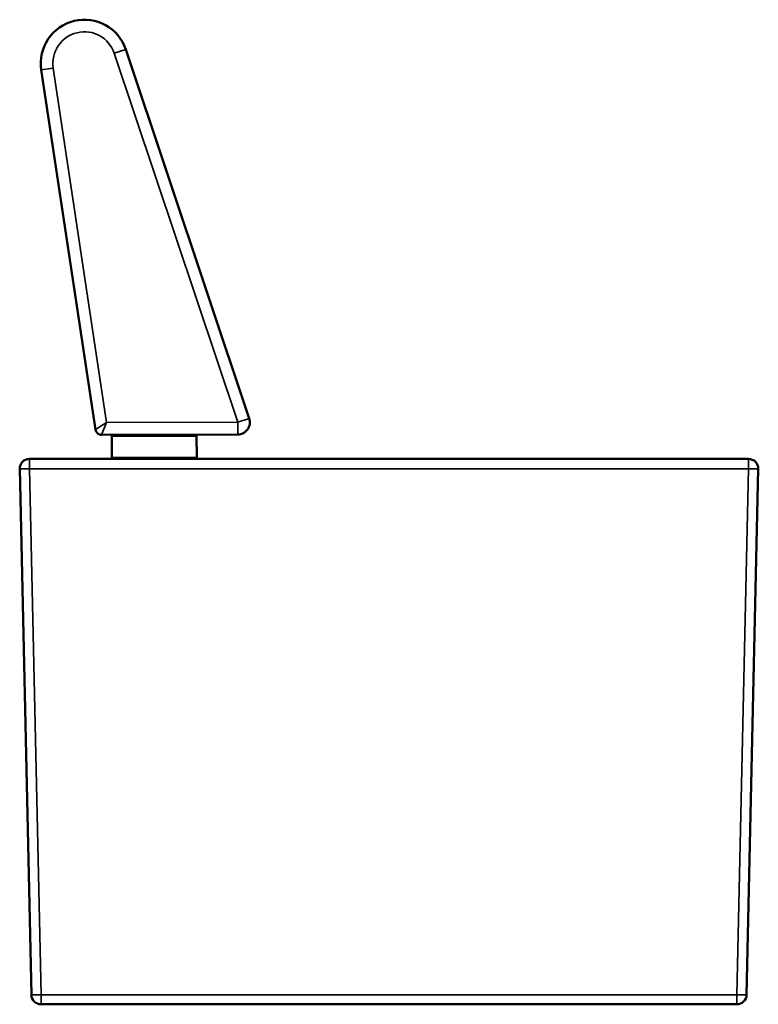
# Model space of a CAD drawing. Header units: millimetres. Extents: x 1253 to 6290, y 2267 to 4241.
# Tile 1 of 14: x 1253 to 1862, y 2267 to 3079. Entities that reach past the tile are written whole.
import ezdxf

# ---------------------------------------------------------------- set-up
doc = ezdxf.new("R2010")
doc.units = ezdxf.units.MM
doc.layers.add('Visibile (ISO)', color=7, linetype='Continuous', lineweight=50)
doc.layers.add('Visibile sottile (ISO)', color=7, linetype='Continuous', lineweight=35)

msp = doc.modelspace()

# ---------------------------------------------------------------- linework, layer by layer
at = {"layer": 'Visibile (ISO)'}
for p, q in [((1340.29, 3054.65), (1442.17, 2750.17)), ((1270.55, 3037.87), (1315.21, 2741.01)), ((1432.71, 2737), (1320.17, 2736.75)), ((1329.75, 2736.77), (1328.76, 2735.77)), ((1398.76, 2735.92), (1328.76, 2735.77)), ((1328.76, 2735.77), (1328.8, 2717.77)), ((1397.75, 2736.92), (1398.76, 2735.92)), ((1398.76, 2735.92), (1398.8, 2717.92)), ((1854.34, 2716.77), (1260.7, 2716.77)), ((1398.8, 2717.92), (1328.8, 2717.77)), ((1329.8, 2716.77), (1328.8, 2717.77)), ((1397.8, 2716.92), (1329.8, 2716.77)), ((1397.8, 2716.92), (1398.8, 2717.92)), ((1252.7, 2708.59), (1262.35, 2274.59)), ((1852.7, 2274.59), (1862.34, 2708.59)), ((1270.35, 2266.77), (1844.7, 2266.77))]:
    msp.add_line(p, q, dxfattribs=at)
for centre, radius, start, end in [((1306.15, 3043.23), 36, 18.50039, 188.5552), ((1432.69, 2747), 10, 270.12699, 18.50039), ((1260.7, 2708.77), 8, 90, 181.27303), ((1270.35, 2274.77), 8, 181.27303, 270), ((1844.7, 2274.77), 8, 270, 358.72697)]:
    msp.add_arc(centre, radius, start, end, dxfattribs=at)
msp.add_ellipse((1854.34, 2708.77), major_axis=(-0.09, -8), ratio=1, start_param=1.559208, end_param=3.152223, dxfattribs=at)
msp.add_open_spline([(1320.17, 2736.75), (1319.29, 2736.75), (1318.33, 2736.99), (1317.49, 2737.52), (1317.43, 2737.56), (1317.36, 2737.6), (1317.3, 2737.65), (1316.25, 2738.38), (1315.51, 2739.57), (1315.27, 2740.72), (1315.24, 2740.81), (1315.23, 2740.91), (1315.21, 2741.01)], degree=3, knots=[0, 0, 0, 0, 2.88687, 2.88687, 2.88687, 3.105506, 3.105506, 3.105506, 6.808492, 6.808492, 6.808492, 7.118481, 7.118481, 7.118481, 7.118481], dxfattribs=at)
at = {"layer": 'Visibile sottile (ISO)'}
for p, q in [((1340.29, 3054.65), (1330.81, 3051.48)), ((1432.69, 2747), (1330.81, 3051.48)), ((1270.55, 3037.87), (1280.44, 3039.36)), ((1324.46, 2746.76), (1280.44, 3039.36)), ((1324.46, 2746.76), (1315.21, 2741.01)), ((1320.17, 2736.75), (1324.46, 2746.76)), ((1324.46, 2746.76), (1432.69, 2747)), ((1432.69, 2747), (1442.17, 2750.17)), ((1260.7, 2708.59), (1260.7, 2716.77)), ((1854.34, 2716.77), (1854.34, 2708.59)), ((1260.7, 2708.59), (1854.34, 2708.59)), ((1260.7, 2708.59), (1270.35, 2274.59)), ((1844.7, 2274.59), (1854.34, 2708.59)), ((1270.35, 2274.59), (1844.7, 2274.59)), ((1270.35, 2274.59), (1270.35, 2266.77)), ((1844.7, 2274.59), (1844.7, 2266.77))]:
    msp.add_line(p, q, dxfattribs=at)
msp.add_arc((1306.15, 3043.23), 26, 18.50039, 188.5552, dxfattribs=at)
for centre, major_axis, start_param, end_param in [((1260.7, 2708.77), (-8, -0.18), 0, 1.570303), ((1854.34, 2708.77), (8, -0.18), 4.712883, 6.283185)]:
    msp.add_ellipse(centre, major_axis=major_axis, ratio=0.022211, start_param=start_param, end_param=end_param, dxfattribs=at)
for points, knots in [([(1432.69, 2747), (1432.7, 2742.66), (1432.71, 2738.82), (1432.71, 2737.49), (1432.71, 2737.16), (1432.71, 2737), (1432.71, 2737)], [0, 0, 0, 0, 12.608454, 12.608454, 12.608454, 15.707963, 15.707963, 15.707963, 15.707963]), ([(1270.35, 2274.59), (1269.87, 2274.58), (1269.39, 2274.57), (1268.92, 2274.56), (1268.45, 2274.55), (1267.99, 2274.55), (1267.54, 2274.54), (1267.09, 2274.53), (1266.66, 2274.53), (1266.25, 2274.53), (1265.84, 2274.52), (1265.45, 2274.52), (1265.09, 2274.52), (1264.73, 2274.52), (1264.41, 2274.52), (1264.11, 2274.52), (1263.96, 2274.52), (1263.82, 2274.52), (1263.69, 2274.52), (1263.63, 2274.52), (1263.56, 2274.52), (1263.5, 2274.53), (1263.43, 2274.53), (1263.37, 2274.53), (1263.31, 2274.53), (1263.25, 2274.53), (1263.2, 2274.53), (1263.14, 2274.53), (1263.09, 2274.53), (1263.04, 2274.53), (1262.99, 2274.54), (1262.95, 2274.54), (1262.9, 2274.54), (1262.86, 2274.54), (1262.82, 2274.54), (1262.78, 2274.54), (1262.75, 2274.55), (1262.71, 2274.55), (1262.68, 2274.55), (1262.65, 2274.55), (1262.62, 2274.55), (1262.59, 2274.55), (1262.56, 2274.56), (1262.54, 2274.56), (1262.51, 2274.56), (1262.5, 2274.56), (1262.48, 2274.56), (1262.46, 2274.56), (1262.45, 2274.57), (1262.43, 2274.57), (1262.42, 2274.57), (1262.41, 2274.57), (1262.4, 2274.57), (1262.4, 2274.57), (1262.39, 2274.57), (1262.38, 2274.58), (1262.37, 2274.58), (1262.37, 2274.58), (1262.37, 2274.58), (1262.36, 2274.58), (1262.36, 2274.58), (1262.36, 2274.58), (1262.36, 2274.58), (1262.36, 2274.58), (1262.35, 2274.59), (1262.35, 2274.59), (1262.35, 2274.59), (1262.35, 2274.59), (1262.35, 2274.59), (1262.35, 2274.59), (1262.35, 2274.59), (1262.35, 2274.59), (1262.35, 2274.59), (1262.35, 2274.59), (1262.35, 2274.59), (1262.35, 2274.59)], [0, 0, 0, 0, 0.790732, 0.790732, 0.790732, 1.581465, 1.581465, 1.581465, 2.373227, 2.373227, 2.373227, 3.16499, 3.16499, 3.16499, 3.947791, 3.947791, 3.947791, 4.339191, 4.339191, 4.339191, 4.534891, 4.534891, 4.534891, 4.730591, 4.730591, 4.730591, 4.924895, 4.924895, 4.924895, 5.119198, 5.119198, 5.119198, 5.313501, 5.313501, 5.313501, 5.507804, 5.507804, 5.507804, 5.702107, 5.702107, 5.702107, 5.896411, 5.896411, 5.896411, 6.090714, 6.090714, 6.090714, 6.285017, 6.285017, 6.285017, 6.481325, 6.481325, 6.481325, 6.677632, 6.677632, 6.677632, 7.070248, 7.070248, 7.070248, 7.462863, 7.462863, 7.462863, 7.855478, 7.855478, 7.855478, 8.639575, 8.639575, 8.639575, 9.423672, 9.423672, 9.423672, 10.99339, 10.99339, 10.99339, 12.562422, 12.562422, 12.562422, 12.562422]), ([(1852.7, 2274.59), (1852.7, 2274.59), (1852.7, 2274.59), (1852.7, 2274.59), (1852.7, 2274.59), (1852.7, 2274.59), (1852.69, 2274.59), (1852.69, 2274.59), (1852.69, 2274.59), (1852.69, 2274.59), (1852.69, 2274.59), (1852.69, 2274.59), (1852.69, 2274.58), (1852.69, 2274.58), (1852.69, 2274.58), (1852.68, 2274.58), (1852.68, 2274.58), (1852.68, 2274.58), (1852.68, 2274.58), (1852.67, 2274.58), (1852.66, 2274.58), (1852.65, 2274.57), (1852.65, 2274.57), (1852.64, 2274.57), (1852.63, 2274.57), (1852.62, 2274.57), (1852.61, 2274.57), (1852.6, 2274.57), (1852.59, 2274.56), (1852.57, 2274.56), (1852.55, 2274.56), (1852.53, 2274.56), (1852.51, 2274.56), (1852.48, 2274.56), (1852.46, 2274.55), (1852.43, 2274.55), (1852.4, 2274.55), (1852.37, 2274.55), (1852.33, 2274.55), (1852.3, 2274.55), (1852.26, 2274.54), (1852.22, 2274.54), (1852.18, 2274.54), (1852.14, 2274.54), (1852.1, 2274.54), (1852.05, 2274.54), (1852, 2274.53), (1851.95, 2274.53), (1851.9, 2274.53), (1851.85, 2274.53), (1851.79, 2274.53), (1851.73, 2274.53), (1851.67, 2274.53), (1851.61, 2274.53), (1851.55, 2274.53), (1851.48, 2274.52), (1851.42, 2274.52), (1851.35, 2274.52), (1851.22, 2274.52), (1851.08, 2274.52), (1850.94, 2274.52), (1850.64, 2274.52), (1850.31, 2274.52), (1849.95, 2274.52), (1849.59, 2274.52), (1849.21, 2274.52), (1848.79, 2274.53), (1848.38, 2274.53), (1847.95, 2274.53), (1847.5, 2274.54), (1847.06, 2274.55), (1846.59, 2274.55), (1846.12, 2274.56), (1845.65, 2274.57), (1845.18, 2274.58), (1844.7, 2274.59)], [0, 0, 0, 0, 1.567802, 1.567802, 1.567802, 3.137929, 3.137929, 3.137929, 3.921814, 3.921814, 3.921814, 4.7057, 4.7057, 4.7057, 5.098482, 5.098482, 5.098482, 5.491264, 5.491264, 5.491264, 5.884045, 5.884045, 5.884045, 6.080436, 6.080436, 6.080436, 6.276827, 6.276827, 6.276827, 6.47109, 6.47109, 6.47109, 6.665353, 6.665353, 6.665353, 6.859616, 6.859616, 6.859616, 7.053878, 7.053878, 7.053878, 7.248141, 7.248141, 7.248141, 7.442404, 7.442404, 7.442404, 7.636667, 7.636667, 7.636667, 7.83093, 7.83093, 7.83093, 8.026722, 8.026722, 8.026722, 8.222514, 8.222514, 8.222514, 8.614097, 8.614097, 8.614097, 9.397265, 9.397265, 9.397265, 10.188788, 10.188788, 10.188788, 10.980312, 10.980312, 10.980312, 11.771367, 11.771367, 11.771367, 12.562422, 12.562422, 12.562422, 12.562422])]:
    msp.add_open_spline(points, degree=3, knots=knots, dxfattribs=at)

doc.saveas('drawing.dxf')
